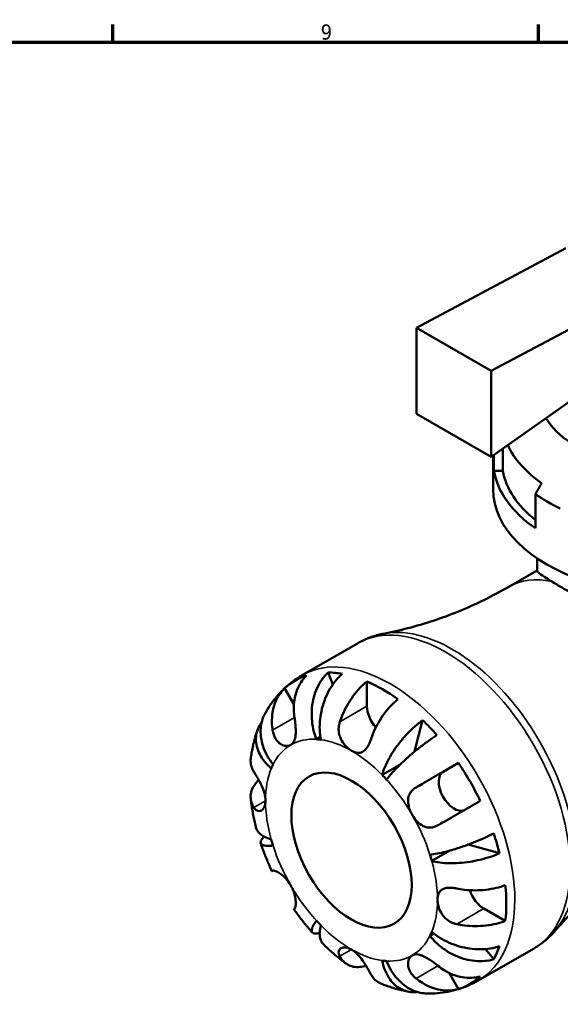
# Model space of a CAD drawing. Header units: millimetres. Extents: x 0 to 896, y 0 to 747.
# Tile 8 of 10: x 545 to 634, y 416 to 578. Entities that reach past the tile are written whole.
import ezdxf

# ---------------------------------------------------------------- set-up
doc = ezdxf.new("R2010")
doc.units = ezdxf.units.MM
for name, color, linetype, lineweight in [('Border (ISO)', 7, 'Continuous', 70), ('Visible (ISO)', 7, 'Continuous', 50), ('Visible Narrow (ISO)', 7, 'Continuous', 35)]:
    doc.layers.add(name, color=color, linetype=linetype, lineweight=lineweight)
doc.styles.add('Note Text (ISO)', font='tahoma.ttf')

# ---------------------------------------------------------------- blocks, each defined once
blk = doc.blocks.new('Borders Default Border')
at = {"layer": 'Border (ISO)'}
for p, q in [((560.67, 574), (560.67, 576.9)), ((630.75, 574), (630.75, 576.9))]:
    blk.add_line(p, q, dxfattribs=at)
at = {"layer": 'Border (ISO)', "flags": 128}
blk.add_lwpolyline([(20, 20), (20, 574), (821, 574), (821, 20), (20, 20)], dxfattribs=at)
at = {"layer": 'Border (ISO)', "color": 232, "true_color": 0xca0064, "insert": (594.88, 574.35), "char_height": 2.5, "attachment_point": 7, "style": 'Note Text (ISO)'}
blk.add_mtext('9', dxfattribs=at)

msp = doc.modelspace()

# ---------------------------------------------------------------- linework, layer by layer
at = {"layer": 'Visible (ISO)'}
for p, q in [((635.239, 540.042), (610.632, 526.963)), ((622.936, 519.878), (647.543, 532.957)), ((610.632, 526.963), (610.632, 512.775)), ((610.632, 526.963), (622.936, 519.878)), ((647.543, 523.134), (622.936, 505.69)), ((622.936, 505.69), (622.936, 519.878)), ((610.632, 512.775), (622.936, 505.69)), ((623.245, 500.365), (623.245, 505.909)), ((623.383, 503.437), (623.383, 506.007)), ((624.84, 507.04), (624.84, 503.437)), ((624.84, 503.437), (623.383, 503.437)), ((630.211, 493.945), (630.211, 499.586)), ((630.495, 489.008), (630.495, 486.956)), ((625.837, 484.318), (630.495, 487)), ((591.847, 469.764), (600.958, 475.01)), ((596.876, 468.228), (596.092, 470.22)), ((602.5, 464.66), (602.5, 468.741)), ((590.477, 464.972), (588.95, 467.617)), ((610.326, 457.189), (611.658, 462.378)), ((594.179, 459.219), (594.833, 459.595)), ((604.999, 453.339), (607.892, 455.005)), ((615.046, 453.865), (617.542, 455.314)), ((613.167, 439.191), (616.118, 440.891)), ((624.321, 440.445), (619.133, 441.881)), ((625.264, 429.314), (621.734, 431.347)), ((612.864, 426.856), (613.519, 427.234)), ((620.791, 419.502), (629.901, 424.748)), ((623.351, 423.006), (622.01, 424.692)), ((617.542, 418.093), (616.001, 420.762))]:
    msp.add_line(p, q, dxfattribs=at)
for centre, major_axis, ratio, start_param, end_param in [((653.695, 516.675), (23.2, 0), 0.5758617, 3.4942657, 6.2831853), ((653.695, 511.934), (-29, 0), 0.5758617, 0.2605911, 0.6852307), ((653.695, 505.107), (-30.45, 0), 0.5758617, 0.0953827, 0.6900155), ((653.695, 505.107), (-29, 0), 0.5758617, 0.1001674, 0.6269887), ((653.695, 500.365), (-30.45, 0), 0.5758617, 0, 3.1415927), ((653.695, 510.748), (30.45, 0), 0.5758617, 3.8316082, 4.0223735), ((605.046, 443.9), (-14.381, 24.973), 0.5780931, 5.8301769, 5.9546629), ((605.046, 443.9), (-14.381, 24.973), 0.5780931, 6.1598706, 6.4103674), ((605.046, 443.9), (14.381, -24.973), 0.5780931, 2.2328798, 2.4833766), ((605.046, 463.194), (-1.797, 3.12), 0.5780931, 0.7873319, 1.9148357), ((605.046, 443.9), (14.381, -24.973), 0.5780931, 1.9031861, 2.0276721), ((599.955, 440.968), (-9.981, 17.332), 0.5780931, 5.8644163, 5.9204236), ((599.955, 440.968), (-9.981, 17.332), 0.5780931, 0.3666291, 0.4226365), ((616.846, 450.747), (1.797, -3.12), 0.5780931, 3.1435264, 6.2188781), ((605.046, 443.9), (14.381, -24.973), 0.5780931, 1.4474816, 1.6979785), ((599.955, 440.968), (9.981, -17.332), 0.5780931, 1.9374255, 1.9934328), ((599.955, 440.968), (-9.981, 17.332), 0.5780931, 1.1520273, 1.2080346), ((605.046, 443.9), (14.381, -24.973), 0.5780931, 1.1177879, 1.242274), ((599.955, 440.968), (9.981, -17.332), 0.5780931, 1.1520273, 1.2080346), ((605.046, 443.9), (14.381, -24.973), 0.5780931, 0.6620834, 0.9125803), ((621.734, 434.29), (-1.797, 3.12), 0.5780931, 1.2233348, 2.3581282), ((599.955, 440.968), (-9.981, 17.332), 0.5780931, 1.9374255, 1.9934328), ((599.955, 440.968), (9.981, -17.332), 0.5780931, 0.3666291, 0.4226365), ((605.046, 443.9), (14.381, -24.973), 0.5780931, 0.3323898, 0.4568758), ((599.955, 440.968), (9.981, -17.332), 0.5780931, 5.8644163, 5.9204236), ((605.046, 443.9), (14.381, -24.973), 0.5780931, 6.1598706, 6.4103674)]:
    msp.add_ellipse(centre, major_axis=major_axis, ratio=ratio, start_param=start_param, end_param=end_param, dxfattribs=at)
msp.add_ellipse((599.955, 440.968), major_axis=(6.986, -12.132), ratio=0.5780931, dxfattribs=at)
msp.add_rational_spline([(631.241, 501.365), (630.738, 500.498), (630.211, 499.586)], [1.26175548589, 1.23439195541, 1.20689655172], degree=2, dxfattribs=at)
for points, knots in [([(630.495, 486.956), (630.495, 486.876), (630.612, 486.742), (631.141, 486.329), (631.554, 486.049), (632.365, 485.536), (632.634, 485.369), (632.931, 485.187)], [2.1232292, 2.1232292, 2.1232292, 2.1232292, 2.5965961, 2.5965961, 3.069963, 3.069963, 3.2706001, 3.2706001, 3.2706001, 3.2706001]), ([(632.931, 485.187), (632.987, 485.153), (633.043, 485.119), (633.463, 484.864), (633.864, 484.624), (635.078, 483.906), (635.964, 483.39), (637.022, 482.78), (637.087, 482.742), (637.179, 482.689), (637.206, 482.674), (637.251, 482.648), (637.269, 482.638), (637.305, 482.617), (637.323, 482.607), (637.366, 482.582), (637.391, 482.567), (637.477, 482.518), (637.538, 482.483), (637.732, 482.371), (637.865, 482.295), (638.318, 482.035), (638.644, 481.848), (640.348, 480.875), (641.816, 480.043), (643.346, 479.19)], [0, 0, 0, 0, 0.0390936, 0.0390936, 0.284215, 0.284215, 0.714712, 0.714712, 0.7428219, 0.7428219, 0.754156, 0.754156, 0.761864, 0.761864, 0.7694224, 0.7694224, 0.7800187, 0.7800187, 0.8056908, 0.8056908, 0.8607193, 0.8607193, 0.990397, 0.990397, 1.5251231, 1.5251231, 1.5251231, 1.5251231]), ([(625.837, 484.318), (624.495, 483.544), (623.125, 482.817), (620.358, 481.465), (618.96, 480.841), (616.161, 479.7), (614.76, 479.184), (611.979, 478.262), (610.6, 477.856), (607.886, 477.15), (606.551, 476.85), (605.25, 476.6)], [5.49972085, 5.49972085, 5.49972085, 5.49972085, 5.53907645, 5.53907645, 5.57843204, 5.57843204, 5.61778763, 5.61778763, 5.65714323, 5.65714323, 5.69649882, 5.69649882, 5.69649882, 5.69649882]), ([(600.958, 475.01), (601.224, 475.164), (601.496, 475.308), (602.048, 475.578), (602.329, 475.703), (602.898, 475.935), (603.186, 476.041), (603.767, 476.234), (604.061, 476.321), (604.653, 476.475), (604.951, 476.542), (605.25, 476.6)], [5.49972085, 5.49972085, 5.49972085, 5.49972085, 5.53907645, 5.53907645, 5.57843204, 5.57843204, 5.61778763, 5.61778763, 5.65714323, 5.65714323, 5.69649882, 5.69649882, 5.69649882, 5.69649882]), ([(594.179, 459.219), (593.978, 459.729), (593.798, 460.307), (593.536, 461.494), (593.455, 462.102), (593.386, 463.215), (593.392, 463.824), (593.506, 465.019), (593.613, 465.606), (593.887, 466.643), (594.077, 467.189), (594.547, 468.213), (594.826, 468.691), (595.391, 469.486), (595.726, 469.877), (596.092, 470.22)], [4.0154523, 4.0154523, 4.0154523, 4.0154523, 4.1832397, 4.1832397, 4.351027, 4.351027, 4.5181213, 4.5181213, 4.6852156, 4.6852156, 4.8518734, 4.8518734, 5.0185311, 5.0185311, 5.1805963, 5.1805963, 5.1805963, 5.1805963]), ([(585.738, 463.487), (586.015, 463.984), (586.318, 464.473), (586.978, 465.426), (587.335, 465.889), (588.103, 466.783), (588.514, 467.212), (589.387, 468.027), (589.849, 468.412), (590.817, 469.13), (591.323, 469.462), (591.847, 469.764)], [5.16553899, 5.16553899, 5.16553899, 5.16553899, 5.23237536, 5.23237536, 5.29921174, 5.29921174, 5.36604811, 5.36604811, 5.43288448, 5.43288448, 5.49972085, 5.49972085, 5.49972085, 5.49972085]), ([(592.55, 469.706), (592.203, 469.37), (591.895, 468.987), (591.391, 468.212), (591.151, 467.747), (590.778, 466.752), (590.643, 466.223), (590.482, 465.218), (590.442, 464.649), (590.468, 463.647), (590.51, 463.217), (590.574, 462.807)], [0.17075309, 0.17075309, 0.17075309, 0.17075309, 0.33215152, 0.33215152, 0.49888818, 0.49888818, 0.66562485, 0.66562485, 0.83351137, 0.83351137, 0.95687373, 0.95687373, 0.95687373, 0.95687373]), ([(598.434, 469.993), (598.047, 469.652), (597.68, 469.264), (597.038, 468.477), (596.707, 468.004), (596.115, 466.992), (595.853, 466.452), (595.437, 465.429), (595.244, 464.85), (594.946, 463.673), (594.842, 463.074), (594.723, 461.979), (594.698, 461.381), (594.742, 460.216), (594.812, 459.648), (594.911, 459.148)], [0.1707463, 0.1707463, 0.1707463, 0.1707463, 0.3328115, 0.3328115, 0.4994693, 0.4994693, 0.6661271, 0.6661271, 0.8332214, 0.8332214, 1.0003157, 1.0003157, 1.168103, 1.168103, 1.3358903, 1.3358903, 1.3358903, 1.3358903]), ([(598.029, 462.085), (598.158, 462.476), (598.313, 462.886), (598.727, 463.846), (599.004, 464.391), (599.56, 465.358), (599.891, 465.869), (600.602, 466.831), (600.983, 467.282), (601.697, 468.037), (602.094, 468.411), (602.5, 468.741)], [4.42788405, 4.42788405, 4.42788405, 4.42788405, 4.5512464, 4.5512464, 4.71913293, 4.71913293, 4.88586959, 4.88586959, 5.05260626, 5.05260626, 5.21400469, 5.21400469, 5.21400469, 5.21400469]), ([(586.974, 460.718), (586.91, 461.128), (586.868, 461.558), (586.842, 462.56), (586.882, 463.128), (587.043, 464.134), (587.178, 464.663), (587.551, 465.658), (587.791, 466.123), (588.295, 466.898), (588.603, 467.28), (588.95, 467.617)], [4.42788405, 4.42788405, 4.42788405, 4.42788405, 4.5512464, 4.5512464, 4.71913293, 4.71913293, 4.88586959, 4.88586959, 5.05260626, 5.05260626, 5.21400469, 5.21400469, 5.21400469, 5.21400469]), ([(607.592, 465.809), (607.185, 465.479), (606.789, 465.105), (606.074, 464.351), (605.693, 463.899), (604.982, 462.937), (604.652, 462.426), (604.095, 461.46), (603.818, 460.914), (603.404, 459.954), (603.249, 459.544), (603.12, 459.153)], [0.17075309, 0.17075309, 0.17075309, 0.17075309, 0.33215152, 0.33215152, 0.49888818, 0.49888818, 0.66562485, 0.66562485, 0.83351137, 0.83351137, 0.95687373, 0.95687373, 0.95687373, 0.95687373]), ([(586.743, 454.408), (586.36, 454.743), (585.98, 455.131), (585.329, 455.944), (585.057, 456.369), (584.652, 457.161), (584.482, 457.6), (584.266, 458.48), (584.221, 458.92), (584.238, 459.712), (584.301, 460.136), (584.551, 460.95), (584.739, 461.339), (585.017, 461.77), (585.083, 461.865), (585.155, 461.96)], [4.0154523, 4.0154523, 4.0154523, 4.0154523, 4.1832397, 4.1832397, 4.351027, 4.351027, 4.5181213, 4.5181213, 4.6852156, 4.6852156, 4.8518734, 4.8518734, 5.0185311, 5.0185311, 5.0653441, 5.0653441, 5.0653441, 5.0653441]), ([(585.738, 463.486), (585.566, 463.175), (585.413, 462.83), (585.145, 462.006), (585.052, 461.517), (584.976, 460.594), (584.986, 460.075), (585.126, 459.027), (585.255, 458.497), (585.582, 457.533), (585.81, 457.011), (586.372, 455.998), (586.705, 455.508), (587.046, 455.079)], [0.36942773, 0.36942773, 0.36942773, 0.36942773, 0.49946929, 0.49946929, 0.66612707, 0.66612707, 0.83322137, 0.83322137, 1.00031567, 1.00031567, 1.16810299, 1.16810299, 1.33589032, 1.33589032, 1.33589032, 1.33589032]), ([(590.574, 462.807), (590.595, 462.675), (590.615, 462.54), (590.668, 462.16), (590.697, 461.913), (590.746, 461.409), (590.765, 461.154), (590.787, 460.558), (590.783, 460.228), (590.716, 459.541), (590.64, 459.207), (590.38, 458.644), (590.193, 458.426), (589.955, 458.288)], [-0.58004807, -0.58004807, -0.58004807, -0.58004807, -0.5384523, -0.5384523, -0.46383793, -0.46383793, -0.3862639, -0.3862639, -0.27840269, -0.27840269, -0.14277912, -0.14277912, 0, 0, 0, 0]), ([(599.955, 457.319), (599.748, 457.438), (599.541, 457.586), (599.121, 457.951), (598.911, 458.172), (598.446, 458.775), (598.218, 459.177), (597.957, 459.913), (597.886, 460.222), (597.836, 460.735), (597.832, 460.935), (597.856, 461.314), (597.88, 461.493), (597.946, 461.81), (597.984, 461.949), (598.029, 462.085)], [0, 0, 0, 0, 0.08783311, 0.08783311, 0.18435408, 0.18435408, 0.32279749, 0.32279749, 0.41754463, 0.41754463, 0.47774931, 0.47774931, 0.53276241, 0.53276241, 0.57681269, 0.57681269, 0.57681269, 0.57681269]), ([(604.999, 453.339), (605.098, 453.724), (605.245, 454.168), (605.624, 455.09), (605.857, 455.568), (606.341, 456.453), (606.637, 456.941), (607.292, 457.912), (607.651, 458.395), (608.347, 459.258), (608.746, 459.718), (609.577, 460.592), (610.009, 461.007), (610.799, 461.709), (611.229, 462.061), (611.658, 462.378)], [4.0154523, 4.0154523, 4.0154523, 4.0154523, 4.1832397, 4.1832397, 4.351027, 4.351027, 4.5181213, 4.5181213, 4.6852156, 4.6852156, 4.8518734, 4.8518734, 5.0185311, 5.0185311, 5.1805963, 5.1805963, 5.1805963, 5.1805963]), ([(583.375, 456.018), (583.415, 456.337), (583.461, 456.655), (583.567, 457.291), (583.627, 457.608), (583.761, 458.242), (583.835, 458.558), (583.997, 459.188), (584.086, 459.502), (584.279, 460.128), (584.383, 460.44), (584.495, 460.75)], [4.84695925, 4.84695925, 4.84695925, 4.84695925, 4.88678924, 4.88678924, 4.92661923, 4.92661923, 4.96644923, 4.96644923, 5.00627922, 5.00627922, 5.04610921, 5.04610921, 5.04610921, 5.04610921]), ([(589.955, 458.288), (589.825, 458.213), (589.682, 458.162), (589.364, 458.11), (589.189, 458.113), (588.755, 458.194), (588.495, 458.302), (588.016, 458.63), (587.8, 458.84), (587.483, 459.275), (587.369, 459.473), (587.18, 459.896), (587.105, 460.118), (587.018, 460.47), (586.994, 460.593), (586.974, 460.718)], [0, 0, 0, 0, 0.07774953, 0.07774953, 0.16081914, 0.16081914, 0.27783798, 0.27783798, 0.3882896, 0.3882896, 0.46542959, 0.46542959, 0.54035429, 0.54035429, 0.57953204, 0.57953204, 0.57953204, 0.57953204]), ([(603.12, 459.153), (603.118, 459.149), (603.117, 459.145), (603.053, 458.951), (602.983, 458.767), (602.84, 458.437), (602.768, 458.291), (602.596, 457.984), (602.495, 457.83), (602.198, 457.455), (601.992, 457.273), (601.51, 457.014), (601.234, 456.959), (600.623, 457.01), (600.292, 457.125), (599.955, 457.319)], [-0.58332629, -0.58332629, -0.58332629, -0.58332629, -0.58206847, -0.58206847, -0.51861604, -0.51861604, -0.4628074, -0.4628074, -0.39473272, -0.39473272, -0.27692423, -0.27692423, -0.14288351, -0.14288351, 0, 0, 0, 0]), ([(614, 459.907), (613.55, 459.613), (613.087, 459.295), (612.221, 458.674), (611.738, 458.314), (610.784, 457.568), (610.313, 457.184), (609.475, 456.472), (609.03, 456.079), (608.191, 455.301), (607.797, 454.917), (607.125, 454.23), (606.786, 453.864), (606.189, 453.172), (605.931, 452.845), (605.73, 452.567)], [0.1707463, 0.1707463, 0.1707463, 0.1707463, 0.3328115, 0.3328115, 0.4994693, 0.4994693, 0.6661271, 0.6661271, 0.8332214, 0.8332214, 1.0003157, 1.0003157, 1.168103, 1.168103, 1.3358903, 1.3358903, 1.3358903, 1.3358903]), ([(583.375, 456.018), (583.358, 455.886), (583.351, 455.756), (583.353, 455.308), (583.41, 454.957), (583.619, 454.359), (583.741, 454.11), (583.886, 453.878)], [0.6003669, 0.6003669, 0.6003669, 0.6003669, 0.66562485, 0.66562485, 0.83351137, 0.83351137, 0.95687373, 0.95687373, 0.95687373, 0.95687373]), ([(583.886, 453.878), (583.94, 453.792), (583.997, 453.7), (584.145, 453.457), (584.24, 453.3), (584.446, 452.947), (584.558, 452.751), (584.835, 452.245), (584.999, 451.928), (585.339, 451.19), (585.504, 450.772), (585.745, 449.923), (585.813, 449.5), (585.813, 449.112)], [-0.57647647, -0.57647647, -0.57647647, -0.57647647, -0.52968676, -0.52968676, -0.46054026, -0.46054026, -0.38562403, -0.38562403, -0.27730827, -0.27730827, -0.14258086, -0.14258086, 0, 0, 0, 0]), ([(610.574, 451.29), (610.897, 451.477), (611.249, 451.68), (612.104, 452.175), (612.617, 452.471), (613.569, 453.021), (614.095, 453.325), (615.144, 453.93), (615.667, 454.232), (616.591, 454.766), (617.077, 455.046), (617.542, 455.314)], [4.42788405, 4.42788405, 4.42788405, 4.42788405, 4.5512464, 4.5512464, 4.71913293, 4.71913293, 4.88586959, 4.88586959, 5.05260626, 5.05260626, 5.21400469, 5.21400469, 5.21400469, 5.21400469]), ([(583.886, 447.991), (583.741, 448.223), (583.619, 448.473), (583.41, 449.07), (583.353, 449.422), (583.35, 450.064), (583.403, 450.414), (583.637, 451.099), (583.817, 451.434), (584.207, 451.979), (584.435, 452.238), (584.703, 452.487)], [4.42788405, 4.42788405, 4.42788405, 4.42788405, 4.5512464, 4.5512464, 4.71913293, 4.71913293, 4.88586959, 4.88586959, 5.05260626, 5.05260626, 5.19269326, 5.19269326, 5.19269326, 5.19269326]), ([(609.955, 446.771), (609.825, 446.996), (609.71, 447.227), (609.506, 447.715), (609.422, 447.969), (609.276, 448.579), (609.239, 448.93), (609.285, 449.582), (609.359, 449.879), (609.578, 450.343), (609.693, 450.52), (609.965, 450.839), (610.12, 450.98), (610.381, 451.172), (610.476, 451.233), (610.574, 451.29)], [0, 0, 0, 0, 0.07774953, 0.07774953, 0.16081914, 0.16081914, 0.27783798, 0.27783798, 0.3882896, 0.3882896, 0.46542959, 0.46542959, 0.54035429, 0.54035429, 0.57953204, 0.57953204, 0.57953204, 0.57953204]), ([(584.278, 444.583), (584.195, 444.903), (584.116, 445.224), (583.967, 445.867), (583.897, 446.189), (583.766, 446.833), (583.705, 447.156), (583.593, 447.802), (583.542, 448.125), (583.449, 448.772), (583.407, 449.095), (583.37, 449.419)], [4.3720238, 4.3720238, 4.3720238, 4.3720238, 4.41228198, 4.41228198, 4.45254016, 4.45254016, 4.49279835, 4.49279835, 4.53305653, 4.53305653, 4.57331471, 4.57331471, 4.57331471, 4.57331471]), ([(585.813, 449.112), (585.813, 448.883), (585.789, 448.668), (585.695, 448.259), (585.621, 448.07), (585.384, 447.671), (585.197, 447.505), (584.852, 447.38), (584.705, 447.374), (584.455, 447.442), (584.351, 447.496), (584.151, 447.649), (584.055, 447.75), (583.94, 447.909), (583.913, 447.949), (583.886, 447.991)], [-2.49913258, -2.49913258, -2.49913258, -2.49913258, -2.41505436, -2.41505436, -2.32384732, -2.32384732, -2.1841143, -2.1841143, -2.08674766, -2.08674766, -2.01440674, -2.01440674, -1.93994266, -1.93994266, -1.91637503, -1.91637503, -1.91637503, -1.91637503]), ([(621.142, 449.078), (620.677, 448.81), (620.191, 448.53), (619.267, 447.997), (618.744, 447.695), (617.695, 447.089), (617.169, 446.786), (616.217, 446.236), (615.704, 445.939), (614.849, 445.445), (614.497, 445.242), (614.174, 445.055)], [0.17075309, 0.17075309, 0.17075309, 0.17075309, 0.33215152, 0.33215152, 0.49888818, 0.49888818, 0.66562485, 0.66562485, 0.83351137, 0.83351137, 0.95687373, 0.95687373, 0.95687373, 0.95687373]), ([(614.174, 445.055), (614.07, 444.994), (613.963, 444.94), (613.66, 444.808), (613.461, 444.747), (613.049, 444.673), (612.837, 444.663), (612.333, 444.709), (612.045, 444.792), (611.417, 445.098), (611.091, 445.347), (610.474, 445.978), (610.193, 446.359), (609.955, 446.771)], [-0.58004807, -0.58004807, -0.58004807, -0.58004807, -0.5384523, -0.5384523, -0.46383793, -0.46383793, -0.3862639, -0.3862639, -0.27840269, -0.27840269, -0.14277912, -0.14277912, 0, 0, 0, 0]), ([(584.279, 444.583), (584.302, 444.493), (584.334, 444.404), (584.482, 444.084), (584.652, 443.866), (585.057, 443.497), (585.329, 443.312), (585.98, 442.988), (586.36, 442.85), (586.743, 442.744)], [0.77070408, 0.77070408, 0.77070408, 0.77070408, 0.83322137, 0.83322137, 1.00031567, 1.00031567, 1.16810299, 1.16810299, 1.33589032, 1.33589032, 1.33589032, 1.33589032]), ([(587.046, 441.724), (586.705, 441.688), (586.372, 441.671), (585.81, 441.691), (585.582, 441.728), (585.255, 441.835), (585.126, 441.916), (584.986, 442.125), (584.976, 442.254), (585.052, 442.524), (585.145, 442.689), (585.378, 442.972), (585.477, 443.078), (585.588, 443.184)], [4.01545234, 4.01545234, 4.01545234, 4.01545234, 4.18323966, 4.18323966, 4.35102698, 4.35102698, 4.51812128, 4.51812128, 4.68521558, 4.68521558, 4.85187337, 4.85187337, 4.9426489, 4.9426489, 4.9426489, 4.9426489]), ([(612.864, 440.212), (613.204, 440.248), (613.615, 440.309), (614.512, 440.482), (614.998, 440.594), (615.928, 440.834), (616.458, 440.984), (617.55, 441.323), (618.112, 441.512), (619.148, 441.883), (619.716, 442.098), (620.839, 442.551), (621.392, 442.789), (622.364, 443.228), (622.871, 443.469), (623.351, 443.711)], [4.0154523, 4.0154523, 4.0154523, 4.0154523, 4.1832397, 4.1832397, 4.351027, 4.351027, 4.5181213, 4.5181213, 4.6852156, 4.6852156, 4.8518734, 4.8518734, 5.0185311, 5.0185311, 5.1805963, 5.1805963, 5.1805963, 5.1805963]), ([(586.854, 437.522), (586.712, 437.822), (586.575, 438.123), (586.306, 438.728), (586.176, 439.032), (585.923, 439.642), (585.8, 439.948), (585.561, 440.562), (585.446, 440.871), (585.223, 441.489), (585.115, 441.799), (585.012, 442.11)], [4.07012401, 4.07012401, 4.07012401, 4.07012401, 4.10967252, 4.10967252, 4.14922102, 4.14922102, 4.18876953, 4.18876953, 4.22831804, 4.22831804, 4.26786655, 4.26786655, 4.26786655, 4.26786655]), ([(633.431, 427.663), (634.301, 428.663), (635.23, 429.666), (637.203, 431.659), (638.247, 432.649), (640.44, 434.591), (641.589, 435.544), (643.981, 437.393), (645.222, 438.288), (647.781, 440.003), (649.097, 440.822), (650.44, 441.595)], [2.16135023, 2.16135023, 2.16135023, 2.16135023, 2.20070582, 2.20070582, 2.24006142, 2.24006142, 2.27941701, 2.27941701, 2.3187726, 2.3187726, 2.3581282, 2.3581282, 2.3581282, 2.3581282]), ([(624.321, 440.445), (623.832, 440.232), (623.312, 440.036), (622.309, 439.704), (621.733, 439.538), (620.56, 439.256), (619.962, 439.139), (618.867, 438.969), (618.27, 438.898), (617.102, 438.816), (616.531, 438.803), (615.523, 438.825), (614.993, 438.862), (614.007, 438.992), (613.55, 439.085), (613.167, 439.191)], [0.1707463, 0.1707463, 0.1707463, 0.1707463, 0.3328115, 0.3328115, 0.4994693, 0.4994693, 0.6661271, 0.6661271, 0.8332214, 0.8332214, 1.0003157, 1.0003157, 1.168103, 1.168103, 1.3358903, 1.3358903, 1.3358903, 1.3358903]), ([(587.013, 437.611), (586.994, 437.6), (586.978, 437.591), (586.882, 437.537), (586.842, 437.514), (586.868, 437.532), (586.91, 437.556), (586.974, 437.594)], [0.63495177, 0.63495177, 0.63495177, 0.63495177, 0.66562485, 0.66562485, 0.83351137, 0.83351137, 0.95687373, 0.95687373, 0.95687373, 0.95687373]), ([(586.974, 437.594), (586.995, 437.607), (587.022, 437.615), (587.112, 437.624), (587.188, 437.615), (587.379, 437.562), (587.495, 437.517), (587.811, 437.361), (588.022, 437.235), (588.535, 436.863), (588.837, 436.6), (589.433, 435.956), (589.717, 435.577), (589.955, 435.165)], [-0.58004807, -0.58004807, -0.58004807, -0.58004807, -0.5384523, -0.5384523, -0.46383793, -0.46383793, -0.3862639, -0.3862639, -0.27840269, -0.27840269, -0.14277912, -0.14277912, 0, 0, 0, 0]), ([(589.955, 435.165), (590.084, 434.94), (590.199, 434.708), (590.405, 434.222), (590.492, 433.969), (590.66, 433.371), (590.721, 433.036), (590.784, 432.446), (590.788, 432.193), (590.763, 431.841), (590.744, 431.719), (590.695, 431.529), (590.665, 431.459), (590.613, 431.388), (590.594, 431.371), (590.574, 431.359)], [0, 0, 0, 0, 0.07774953, 0.07774953, 0.16081914, 0.16081914, 0.27783798, 0.27783798, 0.3882896, 0.3882896, 0.46542959, 0.46542959, 0.54035429, 0.54035429, 0.57953204, 0.57953204, 0.57953204, 0.57953204]), ([(614.097, 432.824), (614.097, 433.053), (614.12, 433.268), (614.217, 433.678), (614.294, 433.869), (614.563, 434.287), (614.79, 434.475), (615.287, 434.687), (615.518, 434.742), (615.964, 434.787), (616.165, 434.79), (616.592, 434.766), (616.816, 434.739), (617.116, 434.687), (617.189, 434.673), (617.262, 434.658)], [-2.49913258, -2.49913258, -2.49913258, -2.49913258, -2.41505436, -2.41505436, -2.32384732, -2.32384732, -2.1841143, -2.1841143, -2.08674766, -2.08674766, -2.01440674, -2.01440674, -1.93994266, -1.93994266, -1.91637503, -1.91637503, -1.91637503, -1.91637503]), ([(617.262, 434.658), (617.665, 434.574), (618.098, 434.504), (619.136, 434.383), (619.747, 434.35), (620.862, 434.349), (621.469, 434.379), (622.659, 434.514), (623.241, 434.618), (624.252, 434.858), (624.774, 435.014), (625.264, 435.2)], [4.42788405, 4.42788405, 4.42788405, 4.42788405, 4.5512464, 4.5512464, 4.71913293, 4.71913293, 4.88586959, 4.88586959, 5.05260626, 5.05260626, 5.21400469, 5.21400469, 5.21400469, 5.21400469]), ([(617.262, 428.772), (617.113, 428.802), (616.966, 428.842), (616.606, 428.963), (616.397, 429.055), (615.98, 429.286), (615.775, 429.428), (615.309, 429.826), (615.068, 430.098), (614.613, 430.77), (614.425, 431.174), (614.162, 432.011), (614.097, 432.435), (614.097, 432.824)], [-0.57647647, -0.57647647, -0.57647647, -0.57647647, -0.52968676, -0.52968676, -0.46054026, -0.46054026, -0.38562403, -0.38562403, -0.27730827, -0.27730827, -0.14258086, -0.14258086, 0, 0, 0, 0]), ([(590.574, 431.359), (590.51, 431.321), (590.469, 431.297), (590.455, 431.288), (590.454, 431.287), (590.454, 431.287)], [4.42788684, 4.42788684, 4.42788684, 4.42788684, 4.54980613, 4.54980613, 4.5765117, 4.5765117, 4.5765117, 4.5765117]), ([(593.506, 427.399), (593.289, 427.644), (593.074, 427.892), (592.65, 428.394), (592.44, 428.648), (592.027, 429.161), (591.824, 429.421), (591.422, 429.945), (591.224, 430.21), (590.835, 430.744), (590.643, 431.014), (590.454, 431.287)], [3.58613144, 3.58613144, 3.58613144, 3.58613144, 3.62567887, 3.62567887, 3.66522631, 3.66522631, 3.70477375, 3.70477375, 3.74432118, 3.74432118, 3.78386862, 3.78386862, 3.78386862, 3.78386862]), ([(594.716, 427.347), (594.572, 427.307), (594.436, 427.276), (594.077, 427.219), (593.887, 427.223), (593.613, 427.295), (593.506, 427.369), (593.392, 427.598), (593.386, 427.752), (593.455, 428.092), (593.536, 428.31), (593.798, 428.809), (593.978, 429.09), (594.179, 429.369)], [0.41150199, 0.41150199, 0.41150199, 0.41150199, 0.49946929, 0.49946929, 0.66612707, 0.66612707, 0.83322137, 0.83322137, 1.00031567, 1.00031567, 1.16810299, 1.16810299, 1.33589032, 1.33589032, 1.33589032, 1.33589032]), ([(594.911, 428.597), (594.812, 428.212), (594.743, 427.813), (594.698, 427.085), (594.723, 426.756), (594.842, 426.218), (594.945, 425.961), (595.15, 425.668), (595.214, 425.594), (595.282, 425.528)], [4.01545234, 4.01545234, 4.01545234, 4.01545234, 4.18305763, 4.18305763, 4.35066292, 4.35066292, 4.51757647, 4.51757647, 4.58137725, 4.58137725, 4.58137725, 4.58137725]), ([(625.264, 429.314), (624.774, 429.128), (624.252, 428.972), (623.241, 428.732), (622.659, 428.628), (621.469, 428.493), (620.862, 428.462), (619.747, 428.464), (619.136, 428.497), (618.098, 428.618), (617.665, 428.688), (617.262, 428.772)], [0.17075309, 0.17075309, 0.17075309, 0.17075309, 0.33215152, 0.33215152, 0.49888818, 0.49888818, 0.66562485, 0.66562485, 0.83351137, 0.83351137, 0.95687373, 0.95687373, 0.95687373, 0.95687373]), ([(623.351, 423.006), (622.871, 422.861), (622.364, 422.768), (621.392, 422.678), (620.839, 422.675), (619.716, 422.781), (619.148, 422.89), (618.112, 423.173), (617.55, 423.373), (616.458, 423.873), (615.928, 424.172), (614.998, 424.789), (614.512, 425.163), (613.615, 425.983), (613.204, 426.428), (612.864, 426.856)], [0.1707463, 0.1707463, 0.1707463, 0.1707463, 0.3328115, 0.3328115, 0.4994693, 0.4994693, 0.6661271, 0.6661271, 0.8332214, 0.8332214, 1.0003157, 1.0003157, 1.168103, 1.168103, 1.3358903, 1.3358903, 1.3358903, 1.3358903]), ([(613.167, 427.528), (613.55, 427.193), (614.007, 426.849), (614.993, 426.229), (615.523, 425.953), (616.531, 425.508), (617.102, 425.299), (618.27, 424.968), (618.867, 424.846), (619.962, 424.695), (620.56, 424.651), (621.733, 424.657), (622.309, 424.707), (623.312, 424.868), (623.832, 424.991), (624.321, 425.155)], [4.0154523, 4.0154523, 4.0154523, 4.0154523, 4.1832397, 4.1832397, 4.351027, 4.351027, 4.5181213, 4.5181213, 4.6852156, 4.6852156, 4.8518734, 4.8518734, 5.0185311, 5.0185311, 5.1805963, 5.1805963, 5.1805963, 5.1805963]), ([(633.431, 427.663), (633.231, 427.433), (633.023, 427.209), (632.593, 426.775), (632.37, 426.564), (631.912, 426.158), (631.675, 425.962), (631.189, 425.586), (630.94, 425.407), (630.429, 425.064), (630.168, 424.902), (629.901, 424.748)], [2.16135023, 2.16135023, 2.16135023, 2.16135023, 2.20070582, 2.20070582, 2.24006142, 2.24006142, 2.27941701, 2.27941701, 2.3187726, 2.3187726, 2.3581282, 2.3581282, 2.3581282, 2.3581282]), ([(599.016, 422.325), (598.754, 422.519), (598.495, 422.716), (597.981, 423.12), (597.727, 423.326), (597.223, 423.745), (596.974, 423.959), (596.481, 424.395), (596.238, 424.616), (595.755, 425.066), (595.517, 425.295), (595.281, 425.527)], [3.28061366, 3.28061366, 3.28061366, 3.28061366, 3.32087813, 3.32087813, 3.36114259, 3.36114259, 3.40140706, 3.40140706, 3.44167153, 3.44167153, 3.481936, 3.481936, 3.481936, 3.481936]), ([(598.029, 423.496), (597.981, 423.586), (597.942, 423.674), (597.866, 423.889), (597.842, 424.013), (597.834, 424.257), (597.854, 424.375), (597.965, 424.632), (598.081, 424.755), (598.435, 424.945), (598.691, 424.987), (599.284, 424.924), (599.619, 424.81), (599.955, 424.617)], [-0.57647647, -0.57647647, -0.57647647, -0.57647647, -0.52968676, -0.52968676, -0.46054026, -0.46054026, -0.38562403, -0.38562403, -0.27730827, -0.27730827, -0.14258086, -0.14258086, 0, 0, 0, 0]), ([(602.341, 421.939), (601.991, 421.832), (601.651, 421.765), (600.983, 421.701), (600.602, 421.714), (599.891, 421.857), (599.56, 421.987), (599.004, 422.313), (598.727, 422.54), (598.313, 423.022), (598.158, 423.254), (598.029, 423.496)], [0.19194376, 0.19194376, 0.19194376, 0.19194376, 0.33215152, 0.33215152, 0.49888818, 0.49888818, 0.66562485, 0.66562485, 0.83351137, 0.83351137, 0.95687373, 0.95687373, 0.95687373, 0.95687373]), ([(599.955, 424.617), (600.153, 424.503), (600.35, 424.362), (600.754, 424.021), (600.957, 423.818), (601.452, 423.259), (601.729, 422.883), (602.16, 422.236), (602.322, 421.973), (602.584, 421.532), (602.686, 421.353), (602.879, 421.01), (602.967, 420.848), (603.072, 420.654), (603.096, 420.608), (603.12, 420.565)], [-2.49913258, -2.49913258, -2.49913258, -2.49913258, -2.41505436, -2.41505436, -2.32384732, -2.32384732, -2.1841143, -2.1841143, -2.08674766, -2.08674766, -2.01440674, -2.01440674, -1.93994266, -1.93994266, -1.91637503, -1.91637503, -1.91637503, -1.91637503]), ([(610.574, 419.842), (610.47, 419.926), (610.37, 420.015), (610.105, 420.272), (609.952, 420.448), (609.682, 420.825), (609.568, 421.025), (609.356, 421.513), (609.284, 421.798), (609.236, 422.419), (609.288, 422.739), (609.527, 423.29), (609.717, 423.509), (609.955, 423.647)], [-0.58004807, -0.58004807, -0.58004807, -0.58004807, -0.5384523, -0.5384523, -0.46383793, -0.46383793, -0.3862639, -0.3862639, -0.27840269, -0.27840269, -0.14277912, -0.14277912, 0, 0, 0, 0]), ([(609.955, 423.647), (610.084, 423.723), (610.227, 423.773), (610.548, 423.826), (610.725, 423.825), (611.18, 423.757), (611.465, 423.663), (612.052, 423.397), (612.347, 423.232), (612.858, 422.909), (613.068, 422.766), (613.48, 422.471), (613.679, 422.321), (613.976, 422.09), (614.076, 422.01), (614.174, 421.931)], [0, 0, 0, 0, 0.07774953, 0.07774953, 0.16081914, 0.16081914, 0.27783798, 0.27783798, 0.3882896, 0.3882896, 0.46542959, 0.46542959, 0.54035429, 0.54035429, 0.57953204, 0.57953204, 0.57953204, 0.57953204]), ([(610.779, 417.62), (610.653, 417.604), (610.529, 417.594), (610.009, 417.57), (609.577, 417.603), (608.746, 417.795), (608.347, 417.954), (607.651, 418.337), (607.292, 418.598), (606.637, 419.226), (606.341, 419.595), (605.857, 420.343), (605.624, 420.792), (605.245, 421.764), (605.098, 422.288), (604.999, 422.788)], [0.2829454, 0.2829454, 0.2829454, 0.2829454, 0.3328115, 0.3328115, 0.4994693, 0.4994693, 0.6661271, 0.6661271, 0.8332214, 0.8332214, 1.0003157, 1.0003157, 1.168103, 1.168103, 1.3358903, 1.3358903, 1.3358903, 1.3358903]), ([(605.73, 422.717), (605.931, 422.208), (606.189, 421.674), (606.785, 420.681), (607.123, 420.222), (607.794, 419.457), (608.188, 419.079), (609.026, 418.432), (609.47, 418.164), (610.308, 417.765), (610.779, 417.599), (611.641, 417.414), (612.029, 417.373), (612.396, 417.368)], [4.01545234, 4.01545234, 4.01545234, 4.01545234, 4.18305763, 4.18305763, 4.35066292, 4.35066292, 4.51757647, 4.51757647, 4.68449002, 4.68449002, 4.8513296, 4.8513296, 4.98567092, 4.98567092, 4.98567092, 4.98567092]), ([(614.174, 421.931), (614.494, 421.672), (614.841, 421.425), (615.69, 420.901), (616.201, 420.651), (617.153, 420.285), (617.68, 420.134), (618.732, 419.956), (619.257, 419.929), (620.186, 419.975), (620.674, 420.05), (621.142, 420.183)], [4.42788684, 4.42788684, 4.42788684, 4.42788684, 4.54980613, 4.54980613, 4.71721852, 4.71721852, 4.88443661, 4.88443661, 5.0516547, 5.0516547, 5.21398643, 5.21398643, 5.21398643, 5.21398643]), ([(603.12, 420.565), (603.248, 420.325), (603.401, 420.095), (603.811, 419.615), (604.087, 419.388), (604.479, 419.156), (604.603, 419.093), (604.734, 419.038)], [4.42788684, 4.42788684, 4.42788684, 4.42788684, 4.54980613, 4.54980613, 4.71721852, 4.71721852, 4.78647882, 4.78647882, 4.78647882, 4.78647882]), ([(617.542, 418.093), (617.077, 417.962), (616.591, 417.887), (615.667, 417.84), (615.144, 417.866), (614.095, 418.041), (613.569, 418.191), (612.617, 418.555), (612.104, 418.804), (611.249, 419.33), (610.897, 419.58), (610.574, 419.842)], [0.17075309, 0.17075309, 0.17075309, 0.17075309, 0.33215152, 0.33215152, 0.49888818, 0.49888818, 0.66562485, 0.66562485, 0.83351137, 0.83351137, 0.95687373, 0.95687373, 0.95687373, 0.95687373]), ([(609.398, 417.651), (609.073, 417.708), (608.75, 417.773), (608.111, 417.917), (607.794, 417.997), (607.166, 418.17), (606.855, 418.264), (606.239, 418.463), (605.934, 418.57), (605.33, 418.795), (605.031, 418.913), (604.734, 419.038)], [2.80792089, 2.80792089, 2.80792089, 2.80792089, 2.84775571, 2.84775571, 2.88759053, 2.88759053, 2.92742535, 2.92742535, 2.96726017, 2.96726017, 3.00709499, 3.00709499, 3.00709499, 3.00709499]), ([(620.791, 419.502), (620.273, 419.204), (619.738, 418.935), (618.645, 418.462), (618.087, 418.257), (616.958, 417.912), (616.387, 417.772), (615.243, 417.554), (614.67, 417.476), (613.527, 417.379), (612.959, 417.36), (612.396, 417.367)], [2.3581282, 2.3581282, 2.3581282, 2.3581282, 2.42418196, 2.42418196, 2.49023572, 2.49023572, 2.55628948, 2.55628948, 2.62234324, 2.62234324, 2.688397, 2.688397, 2.688397, 2.688397])]:
    msp.add_open_spline(points, degree=3, knots=knots, dxfattribs=at)
at = {"layer": 'Visible Narrow (ISO)'}
for p, q in [((598.029, 462.085), (602.5, 464.66)), ((586.974, 460.718), (590.576, 462.793)), ((610.574, 451.29), (615.046, 453.865)), ((583.886, 447.991), (585.813, 449.1)), ((617.262, 428.772), (621.734, 431.347)), ((598.029, 423.496), (599.965, 424.611)), ((610.574, 419.842), (614.186, 421.922))]:
    msp.add_line(p, q, dxfattribs=at)
for centre, major_axis, start_param, end_param in [((638.139, 462.956), (-12.301, 21.361), 5.8031287, 6.2831853), ((616.52, 450.507), (14.368, -24.95), 0.196778, 2.9448147), ((615.429, 449.879), (-14.472, 25.131), 3.1415927, 6.2831853), ((606.319, 444.633), (-14.472, 25.131), 3.1415927, 6.2831853), ((599.955, 440.968), (-9.981, 17.332), 5.9204236, 6.285119), ((599.955, 440.968), (9.981, -17.332), 2.3581282, 2.7228236), ((599.955, 440.968), (-9.981, 17.332), 0.0019337, 0.3666291), ((599.955, 440.968), (9.981, -17.332), 1.9934328, 2.3581282), ((599.955, 440.968), (-9.981, 17.332), 0.4226365, 0.7873319), ((599.955, 440.968), (9.981, -17.332), 1.57273, 1.9374255), ((599.955, 440.968), (-9.981, 17.332), 0.7873319, 1.1520273), ((599.955, 440.968), (9.981, -17.332), 1.2080346, 1.57273), ((599.955, 440.968), (-9.981, 17.332), 1.2080346, 1.57273), ((599.955, 440.968), (9.981, -17.332), 0.7873319, 1.1520273), ((599.955, 440.968), (-9.981, 17.332), 1.57273, 1.9374255), ((599.955, 440.968), (9.981, -17.332), 0.4226365, 0.7873319), ((599.955, 440.968), (-9.981, 17.332), 1.9934328, 2.3581282), ((599.955, 440.968), (9.981, -17.332), 0.0019337, 0.3666291), ((599.955, 440.968), (-9.981, 17.332), 2.3581282, 2.7228236), ((599.955, 440.968), (9.981, -17.332), 5.9204236, 6.285119)]:
    msp.add_ellipse(centre, major_axis=major_axis, ratio=0.5780931, start_param=start_param, end_param=end_param, dxfattribs=at)

# ---------------------------------------------------------------- block references
msp.add_blockref('Borders Default Border', (0, 0))

doc.saveas('drawing.dxf')
